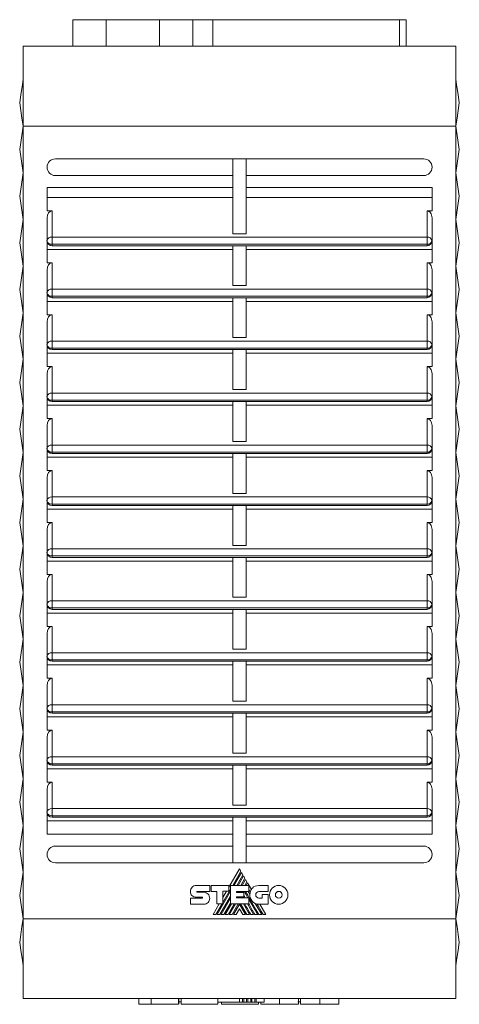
# Model space of a CAD drawing. Header units: millimetres. Extents: x 44 to 546, y 20 to 400.
# Tile 2 of 6: x 262 to 328, y 20 to 167. Entities that reach past the tile are written whole.
import ezdxf

# ---------------------------------------------------------------- set-up
doc = ezdxf.new("R2010")
doc.units = ezdxf.units.MM
doc.linetypes.add('PHANTOM', pattern=[12.7, 6.35, -1.27, 1.27, -1.27, 1.27, -1.27])
doc.layers.add('___VS___', color=7, linetype='Continuous', lineweight=15)

msp = doc.modelspace()

# ---------------------------------------------------------------- linework, layer by layer
at = {"color": 7, "linetype": 'Continuous', "lineweight": 15}
for p, q in [((270.19, 167.47), (270.19, 163.47)), ((270.19, 167.47), (275.19, 167.47)), ((275.19, 167.47), (275.19, 163.47)), ((275.19, 167.47), (283.19, 167.47)), ((283.19, 167.47), (283.19, 163.47)), ((283.19, 167.47), (288.19, 167.47)), ((288.19, 167.47), (288.19, 163.47)), ((288.19, 167.47), (291.19, 167.47)), ((291.19, 167.47), (291.19, 163.47)), ((291.19, 167.47), (319.19, 167.47)), ((319.19, 163.47), (319.19, 167.47)), ((319.19, 167.47), (320.19, 167.47)), ((320.19, 167.47), (320.19, 163.47)), ((262.69, 163.47), (262.69, 151.47)), ((262.69, 163.47), (270.19, 163.47)), ((270.19, 163.47), (275.19, 163.47)), ((275.19, 163.47), (283.19, 163.47)), ((283.19, 163.47), (288.19, 163.47)), ((288.19, 163.47), (288.23, 163.47)), ((288.23, 163.47), (327.69, 163.47)), ((327.69, 163.47), (327.69, 151.47)), ((262.69, 151.47), (262.19, 147.97)), ((327.69, 151.47), (262.69, 151.47)), ((262.69, 151.47), (262.69, 32.47)), ((327.69, 151.47), (327.69, 32.47)), ((328.19, 147.97), (327.69, 151.47)), ((262.19, 147.97), (262.69, 144.47)), ((327.69, 144.47), (328.19, 147.97)), ((294.19, 146.57), (267.54, 146.57)), ((294.19, 135.33), (294.19, 146.57)), ((294.19, 146.57), (296.19, 146.57)), ((296.19, 135.33), (296.19, 146.57)), ((322.84, 146.57), (296.19, 146.57)), ((262.69, 144.47), (262.19, 140.97)), ((267.54, 144.07), (294.19, 144.07)), ((296.19, 144.07), (322.84, 144.07)), ((328.19, 140.97), (327.69, 144.47)), ((294.19, 142.27), (266.29, 142.27)), ((266.29, 138.77), (266.29, 142.27)), ((324.09, 142.27), (296.19, 142.27)), ((324.09, 138.77), (324.09, 142.27)), ((262.19, 140.97), (262.69, 137.47)), ((294.19, 140.77), (266.29, 140.77)), ((324.09, 140.77), (296.19, 140.77)), ((327.69, 137.47), (328.19, 140.97)), ((267.04, 138.77), (266.29, 138.77)), ((266.29, 137.71), (266.29, 134.27)), ((267.04, 138.77), (267.04, 134.8)), ((323.34, 134.8), (323.34, 138.77)), ((324.09, 138.77), (323.34, 138.77)), ((324.09, 134.27), (324.09, 137.71)), ((262.69, 137.47), (262.19, 133.97)), ((328.19, 133.97), (327.69, 137.47)), ((267.04, 133.74), (267.04, 134.8)), ((267.04, 134.8), (323.34, 134.8)), ((294.19, 135.33), (296.19, 135.33)), ((323.34, 133.74), (323.34, 134.8)), ((262.19, 133.97), (262.69, 130.47)), ((266.29, 130.97), (266.29, 134.27)), ((267.04, 133.74), (323.34, 133.74)), ((267.04, 133.52), (294.19, 133.52)), ((294.19, 133.52), (296.19, 133.52)), ((294.19, 127.53), (294.19, 133.52)), ((296.19, 133.52), (323.34, 133.52)), ((296.19, 127.53), (296.19, 133.52)), ((324.09, 130.97), (324.09, 134.27)), ((327.69, 130.47), (328.19, 133.97)), ((294.19, 132.97), (266.29, 132.97)), ((324.09, 132.97), (296.19, 132.97)), ((262.69, 130.47), (262.19, 126.97)), ((267.04, 130.97), (266.29, 130.97)), ((267.04, 130.97), (267.04, 127)), ((323.34, 127), (323.34, 130.97)), ((324.09, 130.97), (323.34, 130.97)), ((328.19, 126.97), (327.69, 130.47)), ((266.29, 129.91), (266.29, 126.47)), ((324.09, 126.47), (324.09, 129.91)), ((294.19, 127.53), (296.19, 127.53)), ((262.19, 126.97), (262.69, 123.47)), ((266.29, 123.17), (266.29, 126.47)), ((267.04, 125.94), (267.04, 127)), ((267.04, 127), (323.34, 127)), ((267.04, 125.94), (323.34, 125.94)), ((267.04, 125.72), (294.19, 125.72)), ((294.19, 125.72), (296.19, 125.72)), ((294.19, 119.73), (294.19, 125.72)), ((296.19, 125.72), (323.34, 125.72)), ((296.19, 119.73), (296.19, 125.72)), ((323.34, 125.94), (323.34, 127)), ((324.09, 123.17), (324.09, 126.47)), ((327.69, 123.47), (328.19, 126.97)), ((294.19, 125.17), (266.29, 125.17)), ((324.09, 125.17), (296.19, 125.17)), ((262.69, 123.47), (262.19, 119.97)), ((267.04, 123.17), (266.29, 123.17)), ((267.04, 123.17), (267.04, 119.2)), ((324.09, 123.17), (323.34, 123.17)), ((323.34, 119.2), (323.34, 123.17)), ((328.19, 119.97), (327.69, 123.47)), ((266.29, 122.11), (266.29, 118.67)), ((324.09, 118.67), (324.09, 122.11)), ((262.19, 119.97), (262.69, 116.47)), ((327.69, 116.47), (328.19, 119.97)), ((266.29, 115.37), (266.29, 118.67)), ((267.04, 118.14), (267.04, 119.2)), ((267.04, 119.2), (323.34, 119.2)), ((294.19, 119.73), (296.19, 119.73)), ((323.34, 118.14), (323.34, 119.2)), ((324.09, 115.37), (324.09, 118.67)), ((294.19, 117.37), (266.29, 117.37)), ((267.04, 118.14), (323.34, 118.14)), ((267.04, 117.92), (294.19, 117.92)), ((294.19, 117.92), (296.19, 117.92)), ((294.19, 111.93), (294.19, 117.92)), ((296.19, 117.92), (323.34, 117.92)), ((296.19, 111.93), (296.19, 117.92)), ((324.09, 117.37), (296.19, 117.37)), ((262.69, 116.47), (262.19, 112.97)), ((267.04, 115.37), (266.29, 115.37)), ((267.04, 115.37), (267.04, 111.4)), ((324.09, 115.37), (323.34, 115.37)), ((323.34, 111.4), (323.34, 115.37)), ((328.19, 112.97), (327.69, 116.47)), ((266.29, 114.31), (266.29, 110.87)), ((324.09, 110.87), (324.09, 114.31)), ((262.19, 112.97), (262.69, 109.47)), ((327.69, 109.47), (328.19, 112.97)), ((267.04, 110.34), (267.04, 111.4)), ((267.04, 111.4), (323.34, 111.4)), ((294.19, 111.93), (296.19, 111.93)), ((323.34, 110.34), (323.34, 111.4)), ((262.69, 109.47), (262.19, 105.97)), ((266.29, 107.57), (266.29, 110.87)), ((294.19, 109.57), (266.29, 109.57)), ((267.04, 110.34), (323.34, 110.34)), ((267.04, 110.12), (294.19, 110.12)), ((294.19, 110.12), (296.19, 110.12)), ((294.19, 104.13), (294.19, 110.12)), ((296.19, 110.12), (323.34, 110.12)), ((296.19, 104.13), (296.19, 110.12)), ((324.09, 109.57), (296.19, 109.57)), ((324.09, 107.57), (324.09, 110.87)), ((328.19, 105.97), (327.69, 109.47)), ((267.04, 107.57), (266.29, 107.57)), ((266.29, 106.51), (266.29, 103.07)), ((267.04, 107.57), (267.04, 103.6)), ((323.34, 103.6), (323.34, 107.57)), ((324.09, 107.57), (323.34, 107.57)), ((324.09, 103.07), (324.09, 106.51)), ((262.19, 105.97), (262.69, 102.47)), ((327.69, 102.47), (328.19, 105.97)), ((267.04, 102.54), (267.04, 103.6)), ((267.04, 103.6), (323.34, 103.6)), ((294.19, 104.13), (296.19, 104.13)), ((323.34, 102.54), (323.34, 103.6)), ((262.69, 102.47), (262.19, 98.97)), ((266.29, 99.77), (266.29, 103.07)), ((267.04, 102.54), (323.34, 102.54)), ((267.04, 102.32), (294.19, 102.32)), ((294.19, 102.32), (296.19, 102.32)), ((294.19, 96.33), (294.19, 102.32)), ((296.19, 102.32), (323.34, 102.32)), ((296.19, 96.33), (296.19, 102.32)), ((324.09, 99.77), (324.09, 103.07)), ((328.19, 98.97), (327.69, 102.47)), ((294.19, 101.77), (266.29, 101.77)), ((324.09, 101.77), (296.19, 101.77)), ((267.04, 99.77), (266.29, 99.77)), ((267.04, 99.77), (267.04, 95.8)), ((323.34, 95.8), (323.34, 99.77)), ((324.09, 99.77), (323.34, 99.77)), ((262.19, 98.97), (262.69, 95.47)), ((266.29, 98.71), (266.29, 95.27)), ((324.09, 95.27), (324.09, 98.71)), ((327.69, 95.47), (328.19, 98.97)), ((294.19, 96.33), (296.19, 96.33)), ((262.69, 95.47), (262.19, 91.97)), ((266.29, 91.97), (266.29, 95.27)), ((267.04, 94.74), (267.04, 95.8)), ((267.04, 95.8), (323.34, 95.8)), ((267.04, 94.74), (323.34, 94.74)), ((323.34, 94.74), (323.34, 95.8)), ((324.09, 91.97), (324.09, 95.27)), ((328.19, 91.97), (327.69, 95.47)), ((294.19, 93.97), (266.29, 93.97)), ((267.04, 94.52), (294.19, 94.52)), ((294.19, 94.52), (296.19, 94.52)), ((294.19, 88.53), (294.19, 94.52)), ((296.19, 94.52), (323.34, 94.52)), ((296.19, 88.53), (296.19, 94.52)), ((324.09, 93.97), (296.19, 93.97)), ((262.19, 91.97), (262.69, 88.47)), ((267.04, 91.97), (266.29, 91.97)), ((267.04, 91.97), (267.04, 88)), ((324.09, 91.97), (323.34, 91.97)), ((323.34, 88), (323.34, 91.97)), ((327.69, 88.47), (328.19, 91.97)), ((266.29, 90.91), (266.29, 87.47)), ((324.09, 87.47), (324.09, 90.91)), ((262.69, 88.47), (262.19, 84.97)), ((266.29, 84.17), (266.29, 87.47)), ((267.04, 86.94), (267.04, 88)), ((267.04, 88), (323.34, 88)), ((294.19, 88.53), (296.19, 88.53)), ((323.34, 86.94), (323.34, 88)), ((324.09, 84.17), (324.09, 87.47)), ((328.19, 84.97), (327.69, 88.47)), ((294.19, 86.17), (266.29, 86.17)), ((267.04, 86.94), (323.34, 86.94)), ((267.04, 86.72), (294.19, 86.72)), ((294.19, 86.72), (296.19, 86.72)), ((294.19, 80.73), (294.19, 86.72)), ((296.19, 86.72), (323.34, 86.72)), ((296.19, 80.73), (296.19, 86.72)), ((324.09, 86.17), (296.19, 86.17)), ((262.19, 84.97), (262.69, 81.47)), ((327.69, 81.47), (328.19, 84.97)), ((266.29, 84.17), (267.04, 84.17)), ((266.29, 83.11), (266.29, 79.67)), ((267.04, 84.17), (267.04, 80.2)), ((323.34, 84.17), (324.09, 84.17)), ((323.34, 80.2), (323.34, 84.17)), ((324.09, 79.67), (324.09, 83.11)), ((262.69, 81.47), (262.19, 77.97)), ((328.19, 77.97), (327.69, 81.47)), ((267.04, 79.14), (267.04, 80.2)), ((267.04, 80.2), (323.34, 80.2)), ((294.19, 80.73), (296.19, 80.73)), ((323.34, 79.14), (323.34, 80.2)), ((266.29, 76.37), (266.29, 79.67)), ((294.19, 78.37), (266.29, 78.37)), ((267.04, 79.14), (323.34, 79.14)), ((267.04, 78.92), (294.19, 78.92)), ((294.19, 78.92), (296.19, 78.92)), ((294.19, 72.93), (294.19, 78.92)), ((296.19, 78.92), (323.34, 78.92)), ((296.19, 72.93), (296.19, 78.92)), ((324.09, 78.37), (296.19, 78.37)), ((324.09, 76.37), (324.09, 79.67)), ((262.19, 77.97), (262.69, 74.47)), ((327.69, 74.47), (328.19, 77.97)), ((267.04, 76.37), (266.29, 76.37)), ((267.04, 76.37), (267.04, 72.4)), ((324.09, 76.37), (323.34, 76.37)), ((323.34, 72.4), (323.34, 76.37)), ((262.69, 74.47), (262.19, 70.97)), ((266.29, 75.31), (266.29, 71.87)), ((324.09, 71.87), (324.09, 75.31)), ((328.19, 70.97), (327.69, 74.47)), ((294.19, 72.93), (296.19, 72.93)), ((266.29, 68.57), (266.29, 71.87)), ((267.04, 71.34), (267.04, 72.4)), ((267.04, 72.4), (323.34, 72.4)), ((267.04, 71.34), (323.34, 71.34)), ((267.04, 71.12), (294.19, 71.12)), ((294.19, 71.12), (296.19, 71.12)), ((294.19, 65.13), (294.19, 71.12)), ((296.19, 71.12), (323.34, 71.12)), ((296.19, 65.13), (296.19, 71.12)), ((323.34, 71.34), (323.34, 72.4)), ((324.09, 68.57), (324.09, 71.87)), ((262.19, 70.97), (262.69, 67.47)), ((294.19, 70.57), (266.29, 70.57)), ((324.09, 70.57), (296.19, 70.57)), ((327.69, 67.47), (328.19, 70.97)), ((267.04, 68.57), (266.29, 68.57)), ((267.04, 68.57), (267.04, 64.6)), ((324.09, 68.57), (323.34, 68.57)), ((323.34, 64.6), (323.34, 68.57)), ((262.69, 67.47), (262.19, 63.97)), ((266.29, 67.51), (266.29, 64.07)), ((324.09, 64.07), (324.09, 67.51)), ((328.19, 63.97), (327.69, 67.47)), ((294.19, 65.13), (296.19, 65.13)), ((262.19, 63.97), (262.69, 60.47)), ((266.29, 60.77), (266.29, 64.07)), ((267.04, 63.54), (267.04, 64.6)), ((267.04, 64.6), (323.34, 64.6)), ((323.34, 63.54), (323.34, 64.6)), ((324.09, 60.77), (324.09, 64.07)), ((327.69, 60.47), (328.19, 63.97)), ((294.19, 62.77), (266.29, 62.77)), ((267.04, 63.54), (323.34, 63.54)), ((267.04, 63.32), (294.19, 63.32)), ((294.19, 63.32), (296.19, 63.32)), ((294.19, 57.33), (294.19, 63.32)), ((296.19, 63.32), (323.34, 63.32)), ((296.19, 57.33), (296.19, 63.32)), ((324.09, 62.77), (296.19, 62.77)), ((267.04, 60.77), (266.29, 60.77)), ((267.04, 60.77), (267.04, 56.8)), ((324.09, 60.77), (323.34, 60.77)), ((323.34, 56.8), (323.34, 60.77)), ((262.69, 60.47), (262.19, 56.97)), ((266.29, 59.71), (266.29, 56.27)), ((324.09, 56.27), (324.09, 59.71)), ((328.19, 56.97), (327.69, 60.47)), ((262.19, 56.97), (262.69, 53.47)), ((266.29, 52.97), (266.29, 56.27)), ((267.04, 55.74), (267.04, 56.8)), ((267.04, 56.8), (323.34, 56.8)), ((294.19, 57.33), (296.19, 57.33)), ((323.34, 55.74), (323.34, 56.8)), ((324.09, 52.97), (324.09, 56.27)), ((327.69, 53.47), (328.19, 56.97)), ((294.19, 54.97), (266.29, 54.97)), ((267.04, 55.74), (323.34, 55.74)), ((267.04, 55.52), (294.19, 55.52)), ((294.19, 55.52), (296.19, 55.52)), ((294.19, 49.53), (294.19, 55.52)), ((296.19, 55.52), (323.34, 55.52)), ((296.19, 49.53), (296.19, 55.52)), ((324.09, 54.97), (296.19, 54.97)), ((262.69, 53.47), (262.19, 49.97)), ((328.19, 49.97), (327.69, 53.47)), ((267.04, 52.97), (266.29, 52.97)), ((266.29, 51.91), (266.29, 48.47)), ((267.04, 52.97), (267.04, 49)), ((324.09, 52.97), (323.34, 52.97)), ((323.34, 49), (323.34, 52.97)), ((324.09, 48.47), (324.09, 51.91)), ((262.19, 49.97), (262.69, 46.47)), ((267.04, 47.94), (267.04, 49)), ((267.04, 49), (323.34, 49)), ((294.19, 49.53), (296.19, 49.53)), ((323.34, 47.94), (323.34, 49)), ((327.69, 46.47), (328.19, 49.97)), ((266.29, 45.17), (266.29, 48.47)), ((267.04, 47.94), (323.34, 47.94)), ((267.04, 47.72), (294.19, 47.72)), ((294.19, 47.72), (296.19, 47.72)), ((294.19, 40.87), (294.19, 47.72)), ((296.19, 47.72), (323.34, 47.72)), ((296.19, 40.87), (296.19, 47.72)), ((324.09, 45.17), (324.09, 48.47)), ((262.69, 46.47), (262.19, 42.97)), ((294.19, 47.17), (266.29, 47.17)), ((324.09, 47.17), (296.19, 47.17)), ((328.19, 42.97), (327.69, 46.47)), ((294.19, 45.17), (266.29, 45.17)), ((324.09, 45.17), (296.19, 45.17)), ((262.19, 42.97), (262.69, 39.47)), ((294.19, 43.37), (267.54, 43.37)), ((322.84, 43.37), (296.19, 43.37)), ((327.69, 39.47), (328.19, 42.97)), ((267.54, 40.87), (294.19, 40.87)), ((295.19, 39.96), (293.58, 37.19)), ((294.19, 40.87), (296.19, 40.87)), ((295.4, 39.6), (295.19, 39.96)), ((296.19, 40.87), (322.84, 40.87)), ((262.69, 39.47), (262.19, 35.97)), ((294.17, 37.47), (295.4, 39.6)), ((295.49, 39.43), (294.36, 37.47)), ((294.78, 37.47), (295.7, 39.07)), ((295.8, 38.91), (294.97, 37.47)), ((295.39, 37.47), (296.01, 38.54)), ((295.7, 39.07), (295.49, 39.43)), ((296.01, 38.54), (295.8, 38.91)), ((328.19, 35.97), (327.69, 39.47)), ((288.69, 37.48), (290.71, 37.48)), ((290.71, 37.48), (290.71, 36.58)), ((290.91, 36.58), (290.91, 37.47)), ((290.91, 37.47), (293.58, 37.47)), ((293.58, 37.47), (293.58, 36.59)), ((293.85, 34.7), (293.85, 37.47)), ((293.85, 37.47), (296.59, 37.47)), ((296.1, 38.38), (295.57, 37.47)), ((296, 37.47), (296.31, 38.01)), ((296.31, 38.01), (296.1, 38.38)), ((296.41, 37.85), (296.18, 37.47)), ((296.97, 36.88), (296.41, 37.85)), ((296.59, 37.47), (296.59, 36.57)), ((298.11, 37.46), (299.51, 37.46)), ((299.51, 37.46), (299.51, 36.56)), ((262.19, 35.97), (262.69, 32.47)), ((287.81, 35.55), (289.58, 35.55)), ((289.58, 35.7), (288.7, 35.7)), ((288.81, 36.58), (290.71, 36.58)), ((288.81, 36.44), (289.84, 36.44)), ((291.78, 36.58), (290.91, 36.58)), ((291.78, 34.7), (291.78, 36.58)), ((291.84, 33.1), (293.85, 36.59)), ((292.26, 33.1), (293.85, 35.87)), ((292.45, 33.1), (293.85, 35.54)), ((292.69, 34.9), (293.85, 36.92)), ((293.58, 36.59), (292.69, 36.59)), ((292.69, 34.7), (292.69, 36.59)), ((293.24, 36.59), (292.69, 35.65)), ((294.76, 36.57), (296.59, 36.57)), ((294.76, 36.57), (294.76, 36.42)), ((294.76, 36.42), (295.85, 36.42)), ((294.76, 35.75), (295.85, 35.75)), ((294.76, 35.75), (294.76, 35.61)), ((294.76, 35.61), (296.57, 35.61)), ((294.92, 35.61), (295, 35.75)), ((294.97, 36.42), (295.06, 36.57)), ((295.11, 35.61), (295.19, 35.75)), ((295.4, 36.42), (295.48, 36.57)), ((295.58, 36.42), (295.67, 36.57)), ((295.77, 35.75), (295.85, 35.61)), ((295.85, 36.42), (295.85, 35.75)), ((296, 36.41), (296.09, 36.57)), ((296, 36.41), (296.46, 35.61)), ((296.51, 36.57), (296.75, 36.16)), ((296.57, 34.7), (296.57, 35.61)), ((299.51, 36.56), (298.11, 36.56)), ((298.11, 35.55), (298.59, 35.55)), ((298.59, 35.55), (298.59, 36.09)), ((298.59, 36.09), (299.48, 36.09)), ((299.48, 36.09), (299.48, 34.66)), ((327.69, 32.47), (328.19, 35.97)), ((289.84, 34.66), (287.81, 34.66)), ((292.14, 34.7), (291.22, 33.1)), ((291.65, 33.1), (292.57, 34.7)), ((291.78, 34.7), (292.69, 34.7)), ((292.86, 33.1), (293.85, 34.82)), ((293.05, 33.1), (293.97, 34.7)), ((293.47, 33.1), (294.4, 34.7)), ((293.66, 33.1), (294.58, 34.7)), ((293.85, 34.7), (296.57, 34.7)), ((294.08, 33.1), (295, 34.7)), ((294.27, 33.1), (295.18, 34.68)), ((296.1, 33.1), (295.18, 34.68)), ((296.29, 33.1), (295.36, 34.7)), ((295.77, 34.7), (296.7, 33.1)), ((296.38, 34.7), (297.31, 33.1)), ((296.57, 35.42), (297.92, 33.1)), ((297.55, 34.78), (298.52, 33.1)), ((299.48, 34.66), (298.12, 34.66)), ((299.15, 33.1), (298.25, 34.66)), ((295.18, 33.96), (294.68, 33.1)), ((295.18, 33.96), (295.68, 33.1)), ((262.69, 32.47), (327.69, 32.47)), ((262.69, 32.47), (262.69, 20.47)), ((327.69, 32.47), (327.69, 20.47)), ((327.69, 20.47), (262.69, 20.47)), ((280.1, 19.62), (280.1, 20.47)), ((281.92, 19.62), (281.92, 20.47)), ((281.92, 19.62), (286.04, 19.62)), ((286.04, 19.62), (286.04, 20.47)), ((286.07, 19.62), (286.07, 20.47)), ((286.44, 19.97), (286.07, 19.97)), ((286.44, 19.62), (286.44, 20.47)), ((286.44, 19.62), (291.92, 19.62)), ((291.92, 19.62), (291.92, 20.47)), ((295.19, 19.96), (291.92, 19.96)), ((292.47, 19.62), (292.47, 19.96)), ((292.47, 19.62), (298.05, 19.62)), ((295.19, 19.96), (295.19, 20.47)), ((295.63, 19.96), (295.19, 19.96)), ((295.63, 19.96), (295.63, 20.47)), ((295.82, 19.96), (295.63, 19.96)), ((295.82, 19.96), (295.82, 20.47)), ((296.25, 19.96), (295.82, 19.96)), ((296.25, 19.96), (296.25, 20.47)), ((296.44, 19.96), (296.25, 19.96)), ((296.44, 19.96), (296.44, 20.47)), ((296.87, 19.96), (296.44, 19.96)), ((296.87, 19.96), (296.87, 20.47)), ((297.06, 19.96), (296.87, 19.96)), ((297.06, 19.96), (297.06, 20.47)), ((297.5, 19.96), (297.06, 19.96)), ((297.5, 19.96), (297.5, 20.47)), ((297.68, 19.96), (297.5, 19.96)), ((297.68, 19.96), (297.68, 20.47)), ((298.87, 19.96), (297.68, 19.96)), ((298.05, 19.62), (298.05, 19.96)), ((298.38, 19.62), (298.38, 19.96)), ((298.87, 19.96), (298.87, 20.47)), ((301.17, 19.62), (301.17, 20.47)), ((304.03, 19.62), (301.17, 19.62)), ((304.35, 19.97), (303.97, 19.97)), ((304.03, 19.62), (304.03, 20.47)), ((304.35, 19.62), (304.35, 20.47)), ((307.23, 19.62), (307.23, 20.47)), ((310.1, 19.62), (310.1, 20.47))]:
    msp.add_line(p, q, dxfattribs=at)
at = {"color": 8, "linetype": 'Continuous', "lineweight": 15}
for p, q in [((267.04, 133.52), (267.04, 133.74)), ((323.34, 133.52), (323.34, 133.74)), ((267.04, 125.72), (267.04, 125.94)), ((323.34, 125.72), (323.34, 125.94)), ((267.04, 117.92), (267.04, 118.14)), ((323.34, 117.92), (323.34, 118.14)), ((267.04, 110.12), (267.04, 110.34)), ((323.34, 110.12), (323.34, 110.34)), ((267.04, 102.32), (267.04, 102.54)), ((323.34, 102.32), (323.34, 102.54)), ((267.04, 94.52), (267.04, 94.74)), ((323.34, 94.52), (323.34, 94.74)), ((267.04, 86.72), (267.04, 86.94)), ((323.34, 86.72), (323.34, 86.94)), ((267.04, 78.92), (267.04, 79.14)), ((323.34, 78.92), (323.34, 79.14)), ((267.04, 71.12), (267.04, 71.34)), ((323.34, 71.12), (323.34, 71.34)), ((267.04, 63.32), (267.04, 63.54)), ((323.34, 63.32), (323.34, 63.54)), ((267.04, 55.52), (267.04, 55.74)), ((323.34, 55.52), (323.34, 55.74)), ((267.04, 47.72), (267.04, 47.94)), ((323.34, 47.72), (323.34, 47.94))]:
    msp.add_line(p, q, dxfattribs=at)
at = {"color": 7, "linetype": 'Continuous', "lineweight": 15, "flags": 128}
for points in [[(262.69, 158.47), (262.54, 157.41), (262.37, 156.23), (262.19, 154.97)], [(328.19, 154.97), (328.01, 156.23), (327.84, 157.41), (327.69, 158.47)], [(262.19, 154.97), (262.35, 153.83), (262.52, 152.66), (262.69, 151.47)], [(327.69, 151.47), (327.86, 152.66), (328.03, 153.83), (328.19, 154.97)], [(298.73, 33.1), (298.45, 33.58), (298.18, 34.04), (297.99, 34.38), (297.8, 34.69)], [(262.69, 32.47), (262.52, 31.28), (262.35, 30.11), (262.19, 28.97)], [(328.19, 28.97), (328.03, 30.11), (327.86, 31.28), (327.69, 32.47)], [(262.19, 28.97), (262.37, 27.7), (262.54, 26.53), (262.69, 25.47)], [(327.69, 25.47), (327.84, 26.53), (328.01, 27.7), (328.19, 28.97)]]:
    msp.add_lwpolyline(points, dxfattribs=at)
at = {"color": 7, "linetype": 'Continuous', "lineweight": 15}
for centre, radius, start, end in [((267.54, 145.32), 1.25, 90, 270), ((322.84, 145.32), 1.25, 270, 90), ((266.94, 134.14), 0.67, 81.9504, 168.5782), ((323.43, 134.14), 0.67, 11.4218, 98.0497), ((267.04, 134.27), 0.75, 180, 270), ((266.94, 134.4), 0.67, 191.4219, 278.0491), ((323.34, 134.27), 0.75, 270, 0), ((323.43, 134.4), 0.67, 261.9509, 348.578), ((266.94, 126.34), 0.67, 81.9507, 168.5783), ((267.04, 126.47), 0.75, 180, 270), ((266.94, 126.6), 0.67, 191.4218, 278.0496), ((323.43, 126.34), 0.67, 11.4218, 98.0493), ((323.34, 126.47), 0.75, 270, 0), ((323.43, 126.6), 0.67, 261.9503, 348.5782), ((266.94, 118.54), 0.67, 81.9504, 168.5782), ((267.04, 118.67), 0.75, 180, 270), ((266.94, 118.8), 0.67, 191.4217, 278.0493), ((323.43, 118.54), 0.67, 11.4218, 98.0497), ((323.34, 118.67), 0.75, 270, 0), ((323.43, 118.8), 0.67, 261.9507, 348.5782), ((266.94, 110.74), 0.67, 81.9509, 168.5781), ((323.43, 110.74), 0.67, 11.422, 98.0491), ((267.04, 110.87), 0.75, 180, 270), ((266.94, 111), 0.67, 191.4218, 278.0496), ((323.34, 110.87), 0.75, 270, 0), ((323.43, 111), 0.67, 261.9503, 348.5782), ((266.94, 102.94), 0.67, 81.9502, 168.5788), ((323.43, 102.94), 0.67, 11.4212, 98.0499), ((267.04, 103.07), 0.75, 180, 270), ((266.94, 103.2), 0.67, 191.4221, 278.0497), ((323.34, 103.07), 0.75, 270, 360), ((323.43, 103.2), 0.67, 261.9502, 348.5779), ((266.94, 95.14), 0.67, 81.9505, 168.5785), ((267.04, 95.27), 0.75, 180, 270), ((266.94, 95.4), 0.67, 191.4223, 278.0487), ((323.43, 95.14), 0.67, 11.4215, 98.0496), ((323.34, 95.27), 0.75, 270, 360), ((323.43, 95.4), 0.67, 261.9512, 348.5777), ((266.94, 87.34), 0.67, 81.9503, 168.5779), ((267.04, 87.47), 0.75, 180, 270), ((266.94, 87.6), 0.67, 191.4212, 278.0498), ((323.43, 87.34), 0.67, 11.4221, 98.0498), ((323.34, 87.47), 0.75, 270, 360), ((323.43, 87.6), 0.67, 261.9501, 348.5788), ((266.94, 79.54), 0.67, 81.9502, 168.5788), ((323.43, 79.54), 0.67, 11.4212, 98.0499), ((267.04, 79.67), 0.75, 180, 270), ((266.94, 79.8), 0.67, 191.4221, 278.0497), ((323.34, 79.67), 0.75, 270, 360), ((323.43, 79.8), 0.67, 261.9502, 348.5779), ((266.94, 71.74), 0.67, 81.9505, 168.5785), ((267.04, 71.87), 0.75, 180, 270), ((266.94, 72), 0.67, 191.4221, 278.0497), ((323.43, 71.74), 0.67, 11.4215, 98.0496), ((323.34, 71.87), 0.75, 270, 360), ((323.43, 72), 0.67, 261.9502, 348.5779), ((266.94, 63.94), 0.67, 81.9513, 168.5777), ((267.04, 64.07), 0.75, 180, 270), ((266.94, 64.2), 0.67, 191.4215, 278.0495), ((323.43, 63.94), 0.67, 11.4223, 98.0488), ((323.34, 64.07), 0.75, 270, 360), ((323.43, 64.2), 0.67, 261.9504, 348.5785), ((266.94, 56.14), 0.67, 81.9503, 168.5779), ((267.04, 56.27), 0.75, 180, 270), ((266.94, 56.4), 0.67, 191.4212, 278.0498), ((323.43, 56.14), 0.67, 11.4221, 98.0498), ((323.34, 56.27), 0.75, 270, 0), ((323.43, 56.4), 0.67, 261.9501, 348.5788), ((266.94, 48.34), 0.67, 81.9502, 168.5788), ((323.43, 48.34), 0.67, 11.4212, 98.0499), ((267.04, 48.47), 0.75, 180, 270), ((266.94, 48.6), 0.67, 191.4221, 278.0497), ((323.34, 48.47), 0.75, 270, 360), ((323.43, 48.6), 0.67, 261.9502, 348.5779), ((267.54, 42.12), 1.25, 90, 270), ((322.84, 42.12), 1.25, 270, 90), ((298.12, 36.03), 1.38, 174.6401, 270), ((298.28, 36.09), 1.53, 149.0381, 166.8386)]:
    msp.add_arc(centre, radius, start, end, dxfattribs=at)
for centre, major_axis, start_param, end_param in [((267.04, 137.71), (0, 1.06), 0, 1.570796), ((323.34, 137.71), (0, -1.06), 1.570796, 3.141593), ((267.04, 129.91), (0, 1.06), 0, 1.570796), ((323.34, 129.91), (0, -1.06), 1.570796, 3.141593), ((267.04, 122.11), (0, 1.06), 0, 1.570796), ((323.34, 122.11), (0, -1.06), 1.570796, 3.141593), ((267.04, 114.31), (0, 1.06), 0, 1.570796), ((323.34, 114.31), (0, -1.06), 1.570796, 3.141593), ((267.04, 106.51), (0, 1.06), 0, 1.570796), ((323.34, 106.51), (0, -1.06), 1.570796, 3.141593), ((267.04, 98.71), (0, 1.06), 0, 1.570796), ((323.34, 98.71), (0, -1.06), 1.570796, 3.141593), ((267.04, 90.91), (0, 1.06), 0, 1.570796), ((323.34, 90.91), (0, -1.06), 1.570796, 3.141593), ((267.04, 83.11), (0, 1.06), 0, 1.570796), ((323.34, 83.11), (0, -1.06), 1.570796, 3.141593), ((267.04, 75.31), (0, 1.06), 0, 1.570796), ((323.34, 75.31), (0, -1.06), 1.570796, 3.141593), ((267.04, 67.51), (0, 1.06), 0, 1.570796), ((323.34, 67.51), (0, -1.06), 1.570796, 3.141593), ((267.04, 59.71), (0, 1.06), 0, 1.570796), ((323.34, 59.71), (0, -1.06), 1.570796, 3.141593), ((267.04, 51.91), (0, 1.06), 0, 1.570796), ((323.34, 51.91), (0, -1.06), 1.570796, 3.141593)]:
    msp.add_ellipse(centre, major_axis=major_axis, ratio=0.707107, start_param=start_param, end_param=end_param, dxfattribs=at)
for points in [[(287.81, 36.57), (287.81, 36.82), (287.91, 37.05), (288.07, 37.21)], [(288.07, 37.21), (288.23, 37.38), (288.45, 37.48), (288.69, 37.48)], [(296.97, 36.88), (297.01, 36.95), (297.06, 37.02), (297.12, 37.08)], [(297.12, 37.08), (297.35, 37.31), (297.68, 37.46), (298.11, 37.46)], [(299.7, 36.06), (299.7, 36.45), (299.86, 36.8), (300.11, 37.06)], [(300.11, 37.06), (300.35, 37.31), (300.7, 37.47), (301.08, 37.47)], [(301.08, 37.47), (301.45, 37.47), (301.8, 37.31), (302.05, 37.06)], [(302.05, 37.06), (302.3, 36.8), (302.45, 36.45), (302.45, 36.06)], [(288.05, 35.95), (287.9, 36.09), (287.81, 36.3), (287.81, 36.57)], [(288.7, 35.7), (288.44, 35.7), (288.21, 35.79), (288.05, 35.95)], [(288.78, 36.56), (288.76, 36.54), (288.76, 36.52), (288.76, 36.5)], [(288.76, 36.5), (288.76, 36.48), (288.76, 36.47), (288.77, 36.46)], [(288.77, 36.46), (288.78, 36.45), (288.8, 36.44), (288.81, 36.44)], [(288.81, 36.58), (288.8, 36.58), (288.79, 36.57), (288.78, 36.56)], [(289.62, 35.68), (289.61, 35.69), (289.6, 35.7), (289.58, 35.7)], [(289.58, 35.55), (289.6, 35.55), (289.61, 35.55), (289.62, 35.57)], [(289.64, 35.62), (289.64, 35.64), (289.64, 35.66), (289.62, 35.68)], [(289.62, 35.57), (289.64, 35.58), (289.64, 35.6), (289.64, 35.62)], [(289.84, 36.44), (290.08, 36.44), (290.3, 36.33), (290.46, 36.17)], [(290.46, 36.17), (290.62, 36), (290.72, 35.77), (290.72, 35.52)], [(290.72, 35.52), (290.72, 35.27), (290.62, 35.06), (290.47, 34.91)], [(296.05, 35.61), (295.96, 35.76), (295.89, 35.88), (295.85, 35.96)], [(298.11, 33.1), (296.82, 35.31), (296.15, 36.46), (296.1, 36.57)], [(296.79, 36.44), (296.71, 36.58), (296.64, 36.7), (296.59, 36.79)], [(296.75, 36.16), (296.76, 36.26), (296.77, 36.35), (296.79, 36.44)], [(297.77, 36.41), (297.68, 36.32), (297.62, 36.2), (297.62, 36.06)], [(297.62, 36.06), (297.62, 35.92), (297.68, 35.79), (297.77, 35.7)], [(298.11, 36.56), (297.98, 36.56), (297.85, 36.5), (297.77, 36.41)], [(297.77, 35.7), (297.85, 35.61), (297.98, 35.55), (298.11, 35.55)], [(300.11, 35.06), (299.86, 35.32), (299.7, 35.67), (299.7, 36.06)], [(300.72, 36.42), (300.63, 36.33), (300.58, 36.2), (300.58, 36.06)], [(300.58, 36.06), (300.58, 35.91), (300.63, 35.78), (300.72, 35.69)], [(301.08, 36.57), (300.94, 36.57), (300.81, 36.52), (300.72, 36.42)], [(300.72, 35.69), (300.81, 35.6), (300.94, 35.54), (301.08, 35.54)], [(301.43, 36.42), (301.34, 36.52), (301.21, 36.57), (301.08, 36.57)], [(301.08, 35.54), (301.21, 35.54), (301.34, 35.6), (301.43, 35.69)], [(301.58, 36.06), (301.58, 36.2), (301.52, 36.33), (301.43, 36.42)], [(301.43, 35.69), (301.52, 35.78), (301.58, 35.91), (301.58, 36.06)], [(302.45, 36.06), (302.45, 35.67), (302.3, 35.32), (302.05, 35.06)], [(290.47, 34.91), (290.31, 34.75), (290.08, 34.66), (289.84, 34.66)], [(296.89, 33.1), (296.5, 33.77), (296.19, 34.3), (295.97, 34.7)], [(297.5, 33.1), (297.13, 33.73), (296.82, 34.27), (296.57, 34.7)], [(301.08, 34.65), (300.7, 34.65), (300.35, 34.81), (300.11, 35.06)], [(302.05, 35.06), (301.8, 34.81), (301.45, 34.65), (301.08, 34.65)], [(280.1, 19.62), (280.1, 19.62), (280.92, 19.62), (281.92, 19.62)], [(301.17, 19.62), (299.63, 19.62), (298.38, 19.62), (298.38, 19.62)], [(304.35, 19.62), (304.35, 19.62), (305.64, 19.62), (307.23, 19.62)], [(307.23, 19.62), (308.82, 19.62), (310.1, 19.62), (310.1, 19.62)]]:
    msp.add_open_spline(points, degree=3, dxfattribs=at)
at = {"layer": '___VS___', "linetype": 'PHANTOM'}
for p, q in [((287.81, 35.55), (287.81, 34.66)), ((291.22, 33.1), (291.65, 33.1)), ((291.84, 33.1), (292.26, 33.1)), ((292.45, 33.1), (292.86, 33.1)), ((293.05, 33.1), (293.47, 33.1)), ((293.66, 33.1), (294.08, 33.1)), ((294.27, 33.1), (294.68, 33.1)), ((295.68, 33.1), (296.1, 33.1)), ((296.29, 33.1), (296.7, 33.1)), ((296.89, 33.1), (297.31, 33.1)), ((297.5, 33.1), (297.92, 33.1)), ((298.11, 33.1), (298.52, 33.1)), ((298.73, 33.1), (299.15, 33.1))]:
    msp.add_line(p, q, dxfattribs=at)

doc.saveas('drawing.dxf')
